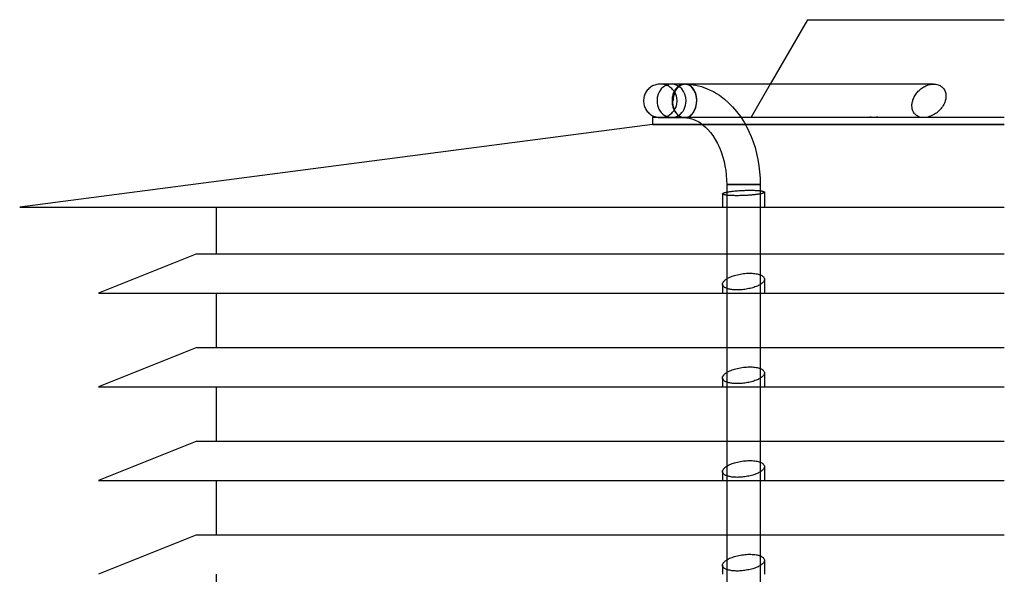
# Model space of a CAD drawing. Header units: millimetres. Extents: x -235 to 235, y -266 to 0.
# Tile 2 of 3: x -235 to 0, y -132 to 0. Entities that reach past the tile are written whole.
import ezdxf

# ---------------------------------------------------------------- set-up
doc = ezdxf.new("R2010")
doc.units = ezdxf.units.MM
doc.layers.add('HIDDEN', color=7, linetype='Continuous')
doc.layers.add('THICK', color=7, linetype='Continuous')

msp = doc.modelspace()

# ---------------------------------------------------------------- linework, layer by layer
at = {"layer": 'HIDDEN'}
for p, q in [((-81.93, -15.38), (-82.1, -15.38)), ((-81.83, -15.39), (-82.1, -15.38)), ((-81.56, -15.42), (-81.83, -15.39)), ((-81.29, -15.46), (-81.56, -15.42)), ((-81.02, -15.53), (-81.29, -15.46)), ((-80.76, -15.61), (-81.02, -15.53)), ((-80.51, -15.71), (-80.76, -15.61)), ((-80.26, -15.83), (-80.51, -15.71)), ((-80.02, -15.96), (-80.26, -15.83)), ((-79.79, -16.11), (-80.02, -15.96)), ((-79.58, -16.28), (-79.79, -16.11)), ((-79.37, -16.46), (-79.58, -16.28)), ((-77.69, -15.83), (-77.72, -15.85)), ((-77.67, -15.81), (-77.69, -15.83)), ((-77.65, -15.8), (-77.67, -15.81)), ((-77.62, -15.78), (-77.65, -15.8)), ((-77.6, -15.77), (-77.62, -15.78)), ((-77.57, -15.75), (-77.6, -15.77)), ((-77.47, -15.68), (-77.57, -15.75)), ((-77.36, -15.62), (-77.47, -15.68)), ((-77.24, -15.57), (-77.36, -15.62)), ((-77.12, -15.52), (-77.24, -15.57)), ((-77, -15.48), (-77.12, -15.52)), ((-76.88, -15.44), (-77, -15.48)), ((-76.75, -15.41), (-76.88, -15.44)), ((-76.63, -15.4), (-76.75, -15.41)), ((-76.51, -15.38), (-76.63, -15.4)), ((-76.39, -15.38), (-76.51, -15.38)), ((-76.39, -15.38), (-76.39, -15.38)), ((-76.39, -15.38), (-76.38, -15.38)), ((-76.38, -15.38), (-76.38, -15.38)), ((-76.38, -15.38), (-76.38, -15.38)), ((-76.38, -15.38), (-76.38, -15.38)), ((-76.38, -15.38), (-76.38, -15.38)), ((-76.28, -15.38), (-76.29, -15.38)), ((-76.27, -15.38), (-76.28, -15.38)), ((-76.28, -15.38), (-76.28, -15.38)), ((-76.26, -15.38), (-76.27, -15.38)), ((-76.25, -15.38), (-76.26, -15.38)), ((-76.26, -15.38), (-76.26, -15.38)), ((-76.25, -15.38), (-76.25, -15.38)), ((-76.25, -15.38), (-76.25, -15.38)), ((-76.25, -15.38), (-76.25, -15.38)), ((-76.25, -15.38), (-76.25, -15.38)), ((-76.25, -15.38), (-76.25, -15.38)), ((-76.25, -15.38), (-76.25, -15.38)), ((-76.25, -15.38), (-76.25, -15.38)), ((-76.25, -15.38), (-76.25, -15.38)), ((-76.25, -15.38), (-76.25, -15.38)), ((-76.25, -15.38), (-76.25, -15.38)), ((-76.1, -15.38), (-76.11, -15.38)), ((-76.08, -15.38), (-76.1, -15.38)), ((-76.09, -15.38), (-76.04, -15.39)), ((-76.06, -15.38), (-76.08, -15.38)), ((-76.04, -15.39), (-76.06, -15.38)), ((-76.02, -15.39), (-76.04, -15.39)), ((-76.01, -15.39), (-76.02, -15.39)), ((-75.88, -15.4), (-76.01, -15.39)), ((-75.75, -15.42), (-75.88, -15.4)), ((-75.62, -15.45), (-75.75, -15.42)), ((-75.49, -15.49), (-75.62, -15.45)), ((-75.36, -15.54), (-75.49, -15.49)), ((-75.24, -15.6), (-75.36, -15.54)), ((-75.11, -15.66), (-75.24, -15.6)), ((-75, -15.73), (-75.11, -15.66)), ((-74.89, -15.81), (-75, -15.73)), ((-74.78, -15.89), (-74.89, -15.81)), ((-74.67, -15.99), (-74.78, -15.89)), ((-74.56, -16.09), (-74.67, -15.99)), ((-74.46, -16.2), (-74.56, -16.09)), ((-74.35, -16.31), (-74.46, -16.2)), ((-74.26, -16.44), (-74.35, -16.31)), ((-74.16, -16.57), (-74.26, -16.44)), ((-55.88, -15.38), (-60.43, -23.25)), ((-19.93, -16.54), (-19.71, -16.37)), ((-19.71, -16.37), (-19.48, -16.21)), ((-19.48, -16.21), (-19.23, -16.06)), ((-19.23, -16.06), (-18.98, -15.92)), ((-18.98, -15.92), (-18.73, -15.8)), ((-18.73, -15.8), (-18.46, -15.69)), ((-18.46, -15.69), (-18.2, -15.6)), ((-18.2, -15.6), (-17.93, -15.52)), ((-17.93, -15.52), (-17.67, -15.46)), ((-17.67, -15.46), (-17.41, -15.42)), ((-17.41, -15.42), (-17.15, -15.39)), ((-17.15, -15.39), (-16.88, -15.38)), ((-79.18, -16.65), (-79.37, -16.46)), ((-79, -16.86), (-79.18, -16.65)), ((-78.83, -17.07), (-79, -16.86)), ((-78.68, -17.3), (-78.83, -17.07)), ((-78.55, -17.54), (-78.68, -17.3)), ((-78.43, -17.79), (-78.55, -17.54)), ((-78.33, -18.04), (-78.43, -17.79)), ((-78.25, -18.3), (-78.33, -18.04)), ((-78.18, -18.57), (-78.25, -18.3)), ((-78.14, -18.84), (-78.18, -18.57)), ((-74.08, -16.7), (-74.16, -16.57)), ((-73.99, -16.84), (-74.08, -16.7)), ((-73.92, -16.98), (-73.99, -16.84)), ((-73.85, -17.12), (-73.92, -16.98)), ((-73.78, -17.28), (-73.85, -17.12)), ((-73.72, -17.43), (-73.78, -17.28)), ((-73.66, -17.6), (-73.72, -17.43)), ((-73.61, -17.77), (-73.66, -17.6)), ((-73.56, -17.95), (-73.61, -17.77)), ((-73.52, -18.12), (-73.56, -17.95)), ((-73.49, -18.3), (-73.52, -18.12)), ((-73.46, -18.47), (-73.49, -18.3)), ((-73.44, -18.65), (-73.46, -18.47)), ((-73.42, -18.83), (-73.44, -18.65)), ((-21.7, -18.9), (-21.6, -18.66)), ((-21.6, -18.66), (-21.48, -18.42)), ((-21.48, -18.42), (-21.35, -18.18)), ((-21.35, -18.18), (-21.21, -17.95)), ((-21.21, -17.95), (-21.05, -17.72)), ((-21.05, -17.72), (-20.88, -17.5)), ((-20.88, -17.5), (-20.71, -17.29)), ((-20.71, -17.29), (-20.53, -17.09)), ((-20.53, -17.09), (-20.33, -16.9)), ((-20.33, -16.9), (-20.14, -16.72)), ((-20.14, -16.72), (-19.93, -16.54)), ((-78.55, -21.22), (-78.43, -20.97)), ((-78.43, -20.97), (-78.33, -20.72)), ((-78.33, -20.72), (-78.25, -20.46)), ((-78.25, -20.46), (-78.18, -20.19)), ((-78.18, -20.19), (-78.14, -19.92)), ((-78.11, -19.11), (-78.14, -18.84)), ((-78.14, -19.92), (-78.11, -19.65)), ((-78.1, -19.38), (-78.11, -19.11)), ((-78.11, -19.65), (-78.1, -19.38)), ((-73.74, -21.24), (-73.65, -20.95)), ((-73.65, -20.95), (-73.57, -20.66)), ((-73.57, -20.66), (-73.51, -20.35)), ((-73.51, -20.35), (-73.46, -20.02)), ((-73.46, -20.02), (-73.43, -19.69)), ((-73.43, -19.69), (-73.42, -19.38)), ((-73.41, -19.02), (-73.42, -18.83)), ((-73.42, -19.38), (-73.41, -19.2)), ((-73.41, -19.2), (-73.41, -19.02)), ((-22.05, -20.47), (-22.04, -20.25)), ((-22.05, -20.7), (-22.05, -20.47)), ((-22.03, -20.92), (-22.05, -20.7)), ((-22.04, -20.25), (-22.01, -20.03)), ((-22, -21.13), (-22.03, -20.92)), ((-22.01, -20.03), (-21.98, -19.81)), ((-21.96, -21.34), (-22, -21.13)), ((-21.98, -19.81), (-21.93, -19.6)), ((-21.93, -19.6), (-21.87, -19.38)), ((-21.87, -19.38), (-21.8, -19.14)), ((-21.8, -19.14), (-21.7, -18.9)), ((-83.1, -23.25), (-32.06, -23.25)), ((-82.1, -23.38), (-81.83, -23.37)), ((-81.83, -23.37), (-81.56, -23.34)), ((-81.56, -23.34), (-81.29, -23.3)), ((-81.29, -23.3), (-81.02, -23.23)), ((-81.02, -23.23), (-80.76, -23.15)), ((-80.76, -23.15), (-80.51, -23.05)), ((-80.51, -23.05), (-80.26, -22.93)), ((-80.26, -22.93), (-80.02, -22.8)), ((-80.02, -22.8), (-79.79, -22.65)), ((-79.79, -22.65), (-79.58, -22.48)), ((-79.58, -22.48), (-79.37, -22.3)), ((-79.37, -22.3), (-79.18, -22.11)), ((-79.18, -22.11), (-79, -21.9)), ((-79, -21.9), (-78.83, -21.69)), ((-78.83, -21.69), (-78.68, -21.46)), ((-78.68, -21.46), (-78.55, -21.22)), ((-77.72, -22.91), (-77.69, -22.93)), ((-77.69, -22.93), (-77.67, -22.95)), ((-77.67, -22.95), (-77.65, -22.96)), ((-77.65, -22.96), (-77.62, -22.98)), ((-77.62, -22.98), (-77.6, -22.99)), ((-77.6, -22.99), (-77.57, -23.01)), ((-77.57, -23.01), (-77.47, -23.08)), ((-77.47, -23.08), (-77.36, -23.14)), ((-77.36, -23.14), (-77.24, -23.19)), ((-77.24, -23.19), (-77.12, -23.24)), ((-77.12, -23.24), (-77, -23.28)), ((-77, -23.28), (-76.88, -23.32)), ((-76.88, -23.32), (-76.75, -23.35)), ((-76.75, -23.35), (-76.63, -23.36)), ((-76.63, -23.36), (-76.51, -23.38)), ((-76.51, -23.38), (-76.39, -23.38)), ((-76.39, -23.38), (-76.38, -23.38)), ((-76.39, -23.38), (-76.39, -23.38)), ((-76.38, -23.38), (-76.38, -23.38)), ((-76.38, -23.38), (-76.38, -23.38)), ((-76.38, -23.38), (-76.37, -23.38)), ((-76.37, -23.38), (-76.37, -23.38)), ((-76.37, -23.38), (-76.37, -23.38)), ((-76.37, -23.38), (-76.35, -23.38)), ((-62.82, -23.38), (-76.37, -23.38)), ((-76.35, -23.38), (-76.34, -23.38)), ((-76.34, -23.38), (-76.32, -23.38)), ((-76.32, -23.38), (-76.31, -23.38)), ((-76.31, -23.38), (-76.3, -23.38)), ((-76.3, -23.38), (-76.28, -23.38)), ((-76.28, -23.38), (-76.26, -23.38)), ((-76.26, -23.38), (-76.25, -23.38)), ((-76.25, -23.38), (-76.23, -23.38)), ((-76.23, -23.38), (-76.22, -23.38)), ((-76.22, -23.38), (-76.2, -23.38)), ((-76.2, -23.38), (-76.19, -23.38)), ((-76.19, -23.38), (-76.17, -23.38)), ((-76.17, -23.38), (-76.15, -23.38)), ((-76.15, -23.38), (-76.13, -23.37)), ((-76.13, -23.37), (-76.12, -23.37)), ((-76.12, -23.37), (-76.1, -23.37)), ((-76.1, -23.37), (-76.08, -23.37)), ((-76.08, -23.37), (-76.06, -23.37)), ((-76.06, -23.37), (-76.04, -23.37)), ((-76.04, -23.37), (-76.02, -23.37)), ((-76.02, -23.37), (-75.99, -23.36)), ((-75.99, -23.36), (-75.97, -23.36)), ((-75.97, -23.36), (-75.95, -23.36)), ((-75.95, -23.36), (-75.93, -23.36)), ((-75.93, -23.36), (-75.7, -23.3)), ((-75.7, -23.3), (-75.47, -23.23)), ((-75.47, -23.23), (-75.25, -23.12)), ((-75.25, -23.12), (-75.05, -23)), ((-75.05, -23), (-74.85, -22.86)), ((-74.85, -22.86), (-74.65, -22.68)), ((-74.65, -22.68), (-74.46, -22.48)), ((-74.46, -22.48), (-74.29, -22.27)), ((-74.29, -22.27), (-74.14, -22.05)), ((-74.14, -22.05), (-73.99, -21.8)), ((-73.99, -21.8), (-73.86, -21.52)), ((-73.86, -21.52), (-73.74, -21.24)), ((-31.9, -23.29), (-32.06, -23.25)), ((-32.06, -23.25), (-30.18, -23.25)), ((-31.74, -23.32), (-31.9, -23.29)), ((-31.59, -23.35), (-31.74, -23.32)), ((-31.43, -23.37), (-31.59, -23.35)), ((-31.27, -23.38), (-31.43, -23.37)), ((-31.12, -23.38), (-31.27, -23.38)), ((-21.9, -21.55), (-21.96, -21.34)), ((-21.83, -21.75), (-21.9, -21.55)), ((-21.75, -21.94), (-21.83, -21.75)), ((-21.65, -22.12), (-21.75, -21.94)), ((-21.54, -22.29), (-21.65, -22.12)), ((-21.42, -22.45), (-21.54, -22.29)), ((-21.28, -22.6), (-21.42, -22.45)), ((-21.13, -22.74), (-21.28, -22.6)), ((-20.96, -22.87), (-21.13, -22.74)), ((-20.78, -22.99), (-20.96, -22.87)), ((-20.58, -23.09), (-20.78, -22.99)), ((-20.38, -23.18), (-20.58, -23.09)), ((-20.16, -23.25), (-20.38, -23.18)), ((0, -25.04), (-83.93, -25.04)), ((-72, -25.04), (-61.8, -25.04)), ((-65.08, -39.38), (-66.25, -39.38)), ((-62.25, -39.38), (-65.08, -39.38)), ((-59.42, -39.38), (-62.25, -39.38)), ((-58.25, -39.38), (-59.42, -39.38)), ((-67.25, -41.59), (-67.25, -44.75)), ((-66.25, -41.18), (-66.02, -41.13)), ((-66.25, -41.92), (-66.25, -44.75)), ((-66.02, -41.13), (-65.78, -41.09)), ((-65.78, -41.09), (-65.51, -41.05)), ((-65.51, -41.05), (-65.23, -41.01)), ((-65.23, -41.01), (-64.94, -40.97)), ((-64.94, -40.97), (-64.64, -40.94)), ((-64.64, -40.94), (-64.34, -40.91)), ((-64.34, -40.91), (-64.01, -40.88)), ((-64.01, -40.88), (-63.68, -40.85)), ((-63.68, -40.85), (-63.33, -40.82)), ((-63.33, -40.82), (-62.97, -40.8)), ((-62.97, -40.8), (-62.61, -40.78)), ((-62.61, -40.78), (-62.25, -40.77)), ((-62.25, -40.77), (-62, -40.76)), ((-62, -40.76), (-61.75, -40.75)), ((-61.75, -40.75), (-61.51, -40.74)), ((-61.51, -40.74), (-61.27, -40.74)), ((-61.27, -40.74), (-61.03, -40.74)), ((-61.03, -40.74), (-60.8, -40.74)), ((-60.8, -40.74), (-60.58, -40.74)), ((-60.58, -40.74), (-60.35, -40.74)), ((-60.35, -40.74), (-60.13, -40.74)), ((-60.13, -40.74), (-59.91, -40.75)), ((-59.91, -40.75), (-59.69, -40.75)), ((-59.69, -40.75), (-59.48, -40.76)), ((-59.48, -40.76), (-59.28, -40.77)), ((-59.28, -40.77), (-59.08, -40.78)), ((-59.08, -40.78), (-58.89, -40.8)), ((-58.89, -40.8), (-58.71, -40.81)), ((-58.71, -40.81), (-58.54, -40.83)), ((-58.54, -40.83), (-58.38, -40.85)), ((-58.38, -40.85), (-58.22, -40.86)), ((-58.25, -41.61), (-58.25, -44.75)), ((-58.22, -40.86), (-58.09, -40.88)), ((-58.09, -40.88), (-57.96, -40.91)), ((-57.96, -40.91), (-57.84, -40.93)), ((-57.84, -40.93), (-57.73, -40.95)), ((-57.73, -40.95), (-57.64, -40.97)), ((-57.64, -40.97), (-57.55, -41)), ((-57.55, -41), (-57.47, -41.02)), ((-57.47, -41.02), (-57.4, -41.05)), ((-57.4, -41.05), (-57.35, -41.08)), ((-57.35, -41.08), (-57.31, -41.11)), ((-57.31, -41.11), (-57.27, -41.14)), ((-57.27, -41.14), (-57.26, -41.17)), ((-57.26, -41.17), (-57.25, -41.2)), ((-57.25, -41.2), (-57.25, -44.75)), ((-66.25, -55.94), (-58.25, -55.94)), ((-64.67, -61.18), (-64.36, -61.08)), ((-64.36, -61.08), (-64.04, -60.99)), ((-64.04, -60.99), (-63.7, -60.9)), ((-63.7, -60.9), (-63.35, -60.82)), ((-63.35, -60.82), (-62.99, -60.75)), ((-62.99, -60.75), (-62.62, -60.69)), ((-62.62, -60.69), (-62.25, -60.64)), ((-62.25, -60.64), (-61.89, -60.6)), ((-61.89, -60.6), (-61.53, -60.57)), ((-61.53, -60.57), (-61.18, -60.56)), ((-61.18, -60.56), (-60.84, -60.55)), ((-60.84, -60.55), (-60.51, -60.55)), ((-60.51, -60.55), (-60.19, -60.56)), ((-60.19, -60.56), (-59.87, -60.59)), ((-59.87, -60.59), (-59.56, -60.62)), ((-59.56, -60.62), (-59.26, -60.66)), ((-59.26, -60.66), (-58.98, -60.72)), ((-58.98, -60.72), (-58.71, -60.78)), ((-58.71, -60.78), (-58.47, -60.85)), ((-58.47, -60.85), (-58.25, -60.93)), ((-67.25, -63.16), (-67.25, -65.34)), ((-66.25, -61.9), (-66.03, -61.77)), ((-66.03, -61.77), (-65.79, -61.64)), ((-65.79, -61.64), (-65.53, -61.51)), ((-65.53, -61.51), (-65.25, -61.39)), ((-65.25, -61.39), (-64.97, -61.28)), ((-64.97, -61.28), (-64.67, -61.18)), ((-58.25, -63.24), (-58.25, -65.34)), ((-57.25, -61.97), (-57.25, -65.34)), ((-66.25, -64.18), (-66.25, -65.34)), ((-66.25, -78.31), (-58.25, -78.31)), ((-66.25, -84.27), (-66.03, -84.14)), ((-66.03, -84.14), (-65.79, -84.01)), ((-65.79, -84.01), (-65.53, -83.89)), ((-65.53, -83.89), (-65.25, -83.77)), ((-65.25, -83.77), (-64.97, -83.66)), ((-64.97, -83.66), (-64.67, -83.55)), ((-64.67, -83.55), (-64.36, -83.45)), ((-64.36, -83.45), (-64.04, -83.36)), ((-64.04, -83.36), (-63.7, -83.28)), ((-63.7, -83.28), (-63.35, -83.2)), ((-63.35, -83.2), (-62.99, -83.13)), ((-62.99, -83.13), (-62.62, -83.07)), ((-62.62, -83.07), (-62.25, -83.02)), ((-62.25, -83.02), (-61.89, -82.98)), ((-61.89, -82.98), (-61.53, -82.95)), ((-61.53, -82.95), (-61.18, -82.93)), ((-61.18, -82.93), (-60.84, -82.92)), ((-60.84, -82.92), (-60.51, -82.93)), ((-60.51, -82.93), (-60.19, -82.94)), ((-60.19, -82.94), (-59.87, -82.96)), ((-59.87, -82.96), (-59.56, -83)), ((-59.56, -83), (-59.26, -83.04)), ((-59.26, -83.04), (-58.98, -83.09)), ((-58.98, -83.09), (-58.71, -83.16)), ((-58.71, -83.16), (-58.47, -83.23)), ((-58.47, -83.23), (-58.25, -83.31)), ((-57.25, -84.35), (-57.25, -87.71)), ((-67.25, -85.54), (-67.25, -87.71)), ((-66.25, -86.55), (-66.25, -87.71)), ((-58.25, -85.61), (-58.25, -87.71)), ((-66.25, -100.69), (-58.25, -100.69)), ((-64.36, -105.83), (-64.04, -105.74)), ((-64.04, -105.74), (-63.7, -105.65)), ((-63.7, -105.65), (-63.35, -105.57)), ((-63.35, -105.57), (-62.99, -105.5)), ((-62.99, -105.5), (-62.62, -105.44)), ((-62.62, -105.44), (-62.25, -105.39)), ((-62.25, -105.39), (-61.89, -105.35)), ((-61.89, -105.35), (-61.53, -105.32)), ((-61.53, -105.32), (-61.18, -105.31)), ((-61.18, -105.31), (-60.84, -105.3)), ((-60.84, -105.3), (-60.51, -105.3)), ((-60.51, -105.3), (-60.19, -105.31)), ((-60.19, -105.31), (-59.87, -105.34)), ((-59.87, -105.34), (-59.56, -105.37)), ((-59.56, -105.37), (-59.26, -105.41)), ((-59.26, -105.41), (-58.98, -105.47)), ((-58.98, -105.47), (-58.71, -105.53)), ((-58.71, -105.53), (-58.47, -105.6)), ((-58.47, -105.6), (-58.25, -105.68)), ((-67.25, -107.91), (-67.25, -110.09)), ((-66.25, -106.65), (-66.03, -106.52)), ((-66.03, -106.52), (-65.79, -106.39)), ((-65.79, -106.39), (-65.53, -106.26)), ((-65.53, -106.26), (-65.25, -106.14)), ((-65.25, -106.14), (-64.97, -106.03)), ((-64.97, -106.03), (-64.67, -105.93)), ((-64.67, -105.93), (-64.36, -105.83)), ((-58.25, -107.99), (-58.25, -110.09)), ((-57.25, -106.72), (-57.25, -110.09)), ((-66.25, -108.93), (-66.25, -110.09)), ((-66.25, -123.06), (-58.25, -123.06)), ((-66.25, -129.02), (-66.03, -128.89)), ((-66.03, -128.89), (-65.79, -128.76)), ((-65.79, -128.76), (-65.53, -128.64)), ((-65.53, -128.64), (-65.25, -128.52)), ((-65.25, -128.52), (-64.97, -128.41)), ((-64.97, -128.41), (-64.67, -128.3)), ((-64.67, -128.3), (-64.36, -128.2)), ((-64.36, -128.2), (-64.04, -128.11)), ((-64.04, -128.11), (-63.7, -128.03)), ((-63.7, -128.03), (-63.35, -127.95)), ((-63.35, -127.95), (-62.99, -127.88)), ((-62.99, -127.88), (-62.62, -127.82)), ((-62.62, -127.82), (-62.25, -127.77)), ((-62.25, -127.77), (-61.89, -127.73)), ((-61.89, -127.73), (-61.53, -127.7)), ((-61.53, -127.7), (-61.18, -127.68)), ((-61.18, -127.68), (-60.84, -127.67)), ((-60.84, -127.67), (-60.51, -127.68)), ((-60.51, -127.68), (-60.19, -127.69)), ((-60.19, -127.69), (-59.87, -127.71)), ((-59.87, -127.71), (-59.56, -127.75)), ((-59.56, -127.75), (-59.26, -127.79)), ((-59.26, -127.79), (-58.98, -127.84)), ((-58.98, -127.84), (-58.71, -127.91)), ((-58.71, -127.91), (-58.47, -127.98)), ((-58.47, -127.98), (-58.25, -128.06)), ((-57.25, -129.1), (-57.25, -132.46)), ((-67.25, -130.29), (-67.25, -132.46)), ((-66.25, -131.3), (-66.25, -132.46)), ((-58.25, -130.36), (-58.25, -132.46))]:
    msp.add_line(p, q, dxfattribs=at)
for centre, major_axis, ratio, start_param, end_param in [((-79.42, -19.38), (0, 4), 0.866025, -1.570796, 1.570796), ((-76.39, -19.38), (0, -3.99), 0.707107, -2.710314, -0.431279), ((-76.39, -19.38), (0, -4), 0.707107, 3.140076, 3.141593), ((-76.24, -19.38), (0, 4), 0.707107, 0.001062, 0.00139), ((-76.25, -19.38), (0, -4), 0.707107, 1.57067, 3.140202), ((-76.24, -19.38), (0, 4), 0.707107, -1.570796, -0.004628), ((-79.42, -19.38), (0, 4), 0.866025, 1.570796, 4.712389), ((-76.24, -19.38), (0, 4), 0.707107, -3.030125, -1.570796), ((-76.39, -19.38), (0, -4), 0.707107, 0, 0.001516)]:
    msp.add_ellipse(centre, major_axis=major_axis, ratio=ratio, start_param=start_param, end_param=end_param, dxfattribs=at)
at = {"layer": 'THICK'}
for p, q in [((-47, 0), (0, 0)), ((-47, 0), (-55.88, -15.38)), ((-84.62, -16.28), (-84.83, -16.46)), ((-84.41, -16.11), (-84.62, -16.28)), ((-84.18, -15.96), (-84.41, -16.11)), ((-83.94, -15.83), (-84.18, -15.96)), ((-83.69, -15.71), (-83.94, -15.83)), ((-83.44, -15.61), (-83.69, -15.71)), ((-83.18, -15.53), (-83.44, -15.61)), ((-82.91, -15.46), (-83.18, -15.53)), ((-82.64, -15.42), (-82.91, -15.46)), ((-82.37, -15.39), (-82.64, -15.42)), ((-82.1, -15.38), (-82.37, -15.39)), ((-76.39, -15.38), (-82.1, -15.38)), ((-78.33, -16.42), (-78.47, -16.6)), ((-78.19, -16.26), (-78.33, -16.42)), ((-78.3, -16.58), (-78.2, -16.43)), ((-78.2, -16.43), (-78.09, -16.3)), ((-78.04, -16.11), (-78.19, -16.26)), ((-78.08, -16.43), (-78.19, -16.57)), ((-78.09, -16.3), (-77.98, -16.17)), ((-77.97, -16.29), (-78.08, -16.43)), ((-77.89, -15.98), (-78.04, -16.11)), ((-77.98, -16.17), (-77.86, -16.05)), ((-77.85, -16.17), (-77.97, -16.29)), ((-77.72, -15.85), (-77.89, -15.98)), ((-77.86, -16.05), (-77.74, -15.95)), ((-77.73, -16.05), (-77.85, -16.17)), ((-77.74, -15.95), (-77.62, -15.85)), ((-77.61, -15.94), (-77.73, -16.05)), ((-77.62, -15.85), (-77.5, -15.76)), ((-77.48, -15.85), (-77.61, -15.94)), ((-77.5, -15.76), (-77.37, -15.68)), ((-77.36, -15.76), (-77.48, -15.85)), ((-77.37, -15.68), (-77.24, -15.61)), ((-77.23, -15.68), (-77.36, -15.76)), ((-77.24, -15.61), (-77.1, -15.55)), ((-77.1, -15.61), (-77.23, -15.68)), ((-77.1, -15.55), (-76.96, -15.49)), ((-76.96, -15.55), (-77.1, -15.61)), ((-76.96, -15.49), (-76.82, -15.45)), ((-76.82, -15.49), (-76.96, -15.55)), ((-76.82, -15.45), (-76.68, -15.42)), ((-76.68, -15.45), (-76.82, -15.49)), ((-76.68, -15.42), (-76.53, -15.4)), ((-76.53, -15.42), (-76.68, -15.45)), ((-76.53, -15.4), (-76.39, -15.38)), ((-76.39, -15.4), (-76.53, -15.42)), ((-76.38, -15.38), (-76.39, -15.38)), ((-76.39, -15.38), (-76.39, -15.38)), ((-76.25, -15.38), (-76.39, -15.4)), ((-76.37, -15.38), (-76.39, -15.38)), ((-76.39, -15.38), (-76.39, -15.38)), ((-76.39, -15.38), (-76.38, -15.38)), ((-76.37, -15.38), (-76.38, -15.38)), ((-76.38, -15.38), (-76.38, -15.38)), ((-76.37, -15.38), (-76.38, -15.38)), ((-76.38, -15.38), (-76.38, -15.38)), ((-76.38, -15.38), (-76.38, -15.38)), ((-76.38, -15.38), (-76.38, -15.38)), ((-76.38, -15.38), (-76.37, -15.38)), ((-76.36, -15.38), (-76.37, -15.38)), ((-76.37, -15.38), (-76.37, -15.38)), ((-76.37, -15.38), (-76.37, -15.38)), ((-76.37, -15.38), (-76.37, -15.38)), ((-76.37, -15.38), (-76.37, -15.38)), ((-76.37, -15.38), (-76.37, -15.38)), ((-76.37, -15.38), (-76.37, -15.38)), ((-76.37, -15.38), (-76.37, -15.38)), ((-76.37, -15.38), (-76.37, -15.38)), ((-76.37, -15.38), (-76.36, -15.38)), ((-76.36, -15.38), (-76.37, -15.38)), ((-76.37, -15.38), (-76.37, -15.38)), ((-76.37, -15.38), (-76.37, -15.38)), ((-76.27, -15.38), (-76.37, -15.38)), ((-76.35, -15.38), (-76.36, -15.38)), ((-76.36, -15.38), (-76.36, -15.38)), ((-76.36, -15.38), (-76.36, -15.38)), ((-76.36, -15.38), (-76.36, -15.38)), ((-76.34, -15.38), (-76.35, -15.38)), ((-76.35, -15.38), (-76.35, -15.38)), ((-76.33, -15.38), (-76.34, -15.38)), ((-76.34, -15.38), (-76.34, -15.38)), ((-76.32, -15.38), (-76.33, -15.38)), ((-76.33, -15.38), (-76.33, -15.38)), ((-76.31, -15.38), (-76.32, -15.38)), ((-76.32, -15.38), (-76.32, -15.38)), ((-76.3, -15.38), (-76.31, -15.38)), ((-76.31, -15.38), (-76.31, -15.38)), ((-76.29, -15.38), (-76.3, -15.38)), ((-76.29, -15.38), (-76.29, -15.38)), ((-76.23, -15.38), (-76.25, -15.38)), ((-76.24, -15.38), (-76.25, -15.38)), ((-16.88, -15.38), (-76.24, -15.38)), ((-76.22, -15.38), (-76.23, -15.38)), ((-76.2, -15.38), (-76.22, -15.38)), ((-76.18, -15.38), (-76.2, -15.38)), ((-76.17, -15.38), (-76.18, -15.38)), ((-76.15, -15.38), (-76.17, -15.38)), ((-76.14, -15.38), (-76.15, -15.38)), ((-76.15, -15.38), (-76.15, -15.38)), ((-76.13, -15.38), (-76.14, -15.38)), ((-76.12, -15.38), (-76.13, -15.38)), ((-76.13, -15.38), (-76.13, -15.38)), ((-76.11, -15.38), (-76.12, -15.38)), ((-76.11, -15.38), (-74.89, -15.46)), ((-74.89, -15.46), (-73.68, -15.64)), ((-73.68, -15.64), (-72.29, -15.99)), ((-72.29, -15.99), (-70.9, -16.48)), ((-16.88, -15.38), (-16.61, -15.39)), ((-16.61, -15.39), (-16.34, -15.42)), ((-16.34, -15.42), (-16.07, -15.47)), ((-16.07, -15.47), (-15.82, -15.54)), ((-15.82, -15.54), (-15.57, -15.63)), ((-15.57, -15.63), (-15.34, -15.75)), ((-15.34, -15.75), (-15.12, -15.88)), ((-15.12, -15.88), (-14.93, -16.02)), ((-14.93, -16.02), (-14.75, -16.18)), ((-14.75, -16.18), (-14.58, -16.35)), ((-14.58, -16.35), (-14.44, -16.54)), ((-86.02, -18.57), (-86.06, -18.84)), ((-85.95, -18.3), (-86.02, -18.57)), ((-85.87, -18.04), (-85.95, -18.3)), ((-85.77, -17.79), (-85.87, -18.04)), ((-85.65, -17.54), (-85.77, -17.79)), ((-85.52, -17.3), (-85.65, -17.54)), ((-85.37, -17.07), (-85.52, -17.3)), ((-85.2, -16.86), (-85.37, -17.07)), ((-85.02, -16.65), (-85.2, -16.86)), ((-84.83, -16.46), (-85.02, -16.65)), ((-79.25, -18.62), (-79.28, -18.88)), ((-79.2, -18.37), (-79.25, -18.62)), ((-79.15, -18.12), (-79.2, -18.37)), ((-79.08, -17.88), (-79.15, -18.12)), ((-79.01, -17.65), (-79.08, -17.88)), ((-79.08, -18.88), (-79.06, -18.68)), ((-79.06, -18.68), (-79.03, -18.49)), ((-79.03, -18.49), (-79, -18.3)), ((-79, -18.67), (-79.03, -18.88)), ((-78.92, -17.43), (-79.01, -17.65)), ((-79, -18.3), (-78.96, -18.11)), ((-78.97, -18.48), (-79, -18.67)), ((-78.93, -18.29), (-78.97, -18.48)), ((-78.96, -18.11), (-78.91, -17.91)), ((-78.88, -18.1), (-78.93, -18.29)), ((-78.83, -17.22), (-78.92, -17.43)), ((-78.91, -17.91), (-78.85, -17.72)), ((-78.83, -17.91), (-78.88, -18.1)), ((-78.85, -17.72), (-78.79, -17.54)), ((-78.72, -17), (-78.83, -17.22)), ((-78.77, -17.72), (-78.83, -17.91)), ((-78.79, -17.54), (-78.72, -17.36)), ((-78.7, -17.53), (-78.77, -17.72)), ((-78.6, -16.8), (-78.72, -17)), ((-78.72, -17.36), (-78.65, -17.19)), ((-78.63, -17.35), (-78.7, -17.53)), ((-78.65, -17.19), (-78.57, -17.03)), ((-78.55, -17.18), (-78.63, -17.35)), ((-78.47, -16.6), (-78.6, -16.8)), ((-78.57, -17.03), (-78.49, -16.88)), ((-78.47, -17.02), (-78.55, -17.18)), ((-78.49, -16.88), (-78.4, -16.72)), ((-78.38, -16.87), (-78.47, -17.02)), ((-78.4, -16.72), (-78.3, -16.58)), ((-78.29, -16.72), (-78.38, -16.87)), ((-78.19, -16.57), (-78.29, -16.72)), ((-70.9, -16.48), (-70.17, -16.81)), ((-70.17, -16.81), (-69.44, -17.18)), ((-69.44, -17.18), (-68.71, -17.6)), ((-68.71, -17.6), (-68, -18.06)), ((-68, -18.06), (-66.79, -18.96)), ((-14.44, -16.54), (-14.3, -16.74)), ((-14.3, -16.74), (-14.19, -16.96)), ((-14.19, -16.96), (-14.1, -17.19)), ((-14.1, -17.19), (-14.03, -17.42)), ((-14.03, -17.42), (-13.97, -17.66)), ((-13.94, -18.65), (-13.98, -18.89)), ((-13.97, -17.66), (-13.94, -17.91)), ((-13.94, -17.91), (-13.92, -18.16)), ((-13.93, -18.4), (-13.94, -18.65)), ((-13.92, -18.16), (-13.93, -18.4)), ((-86.09, -19.11), (-86.1, -19.38)), ((-86.1, -19.38), (-86.09, -19.65)), ((-86.06, -18.84), (-86.09, -19.11)), ((-86.09, -19.65), (-86.06, -19.92)), ((-86.06, -19.92), (-86.02, -20.19)), ((-86.02, -20.19), (-85.95, -20.46)), ((-85.95, -20.46), (-85.87, -20.72)), ((-85.87, -20.72), (-85.77, -20.97)), ((-85.77, -20.97), (-85.65, -21.22)), ((-79.29, -19.13), (-79.3, -19.38)), ((-79.3, -19.38), (-79.29, -19.63)), ((-79.28, -18.88), (-79.29, -19.13)), ((-79.29, -19.63), (-79.28, -19.88)), ((-79.28, -19.88), (-79.25, -20.14)), ((-79.25, -20.14), (-79.2, -20.39)), ((-79.2, -20.39), (-79.15, -20.64)), ((-79.15, -20.64), (-79.08, -20.88)), ((-79.09, -19.09), (-79.08, -18.88)), ((-79.09, -19.29), (-79.09, -19.09)), ((-79.07, -19.28), (-79.09, -19.29)), ((-79.08, -20.88), (-79.01, -21.11)), ((-79.05, -19.08), (-79.07, -19.28)), ((-79.03, -18.88), (-79.05, -19.08)), ((-79.01, -21.11), (-78.92, -21.33)), ((-66.79, -18.96), (-65.81, -19.83)), ((-65.81, -19.83), (-64.85, -20.79)), ((-64.85, -20.79), (-63.88, -21.92)), ((-14.97, -21.06), (-15.18, -21.32)), ((-14.78, -20.8), (-14.97, -21.06)), ((-14.61, -20.53), (-14.78, -20.8)), ((-14.45, -20.24), (-14.61, -20.53)), ((-14.31, -19.96), (-14.45, -20.24)), ((-14.19, -19.67), (-14.31, -19.96)), ((-14.1, -19.38), (-14.19, -19.67)), ((-14.03, -19.13), (-14.1, -19.38)), ((-13.98, -18.89), (-14.03, -19.13)), ((-85.65, -21.22), (-85.52, -21.46)), ((-85.52, -21.46), (-85.37, -21.69)), ((-85.37, -21.69), (-85.2, -21.9)), ((-85.2, -21.9), (-85.02, -22.11)), ((-85.02, -22.11), (-84.83, -22.3)), ((-84.83, -22.3), (-84.62, -22.48)), ((-84.62, -22.48), (-84.41, -22.65)), ((-84.41, -22.65), (-84.18, -22.8)), ((-84.18, -22.8), (-83.94, -22.93)), ((-83.94, -22.93), (-83.69, -23.05)), ((-83.93, -23.25), (-83.93, -25.04)), ((-83.93, -23.25), (-83.1, -23.25)), ((-83.69, -23.05), (-83.44, -23.15)), ((-83.44, -23.15), (-83.18, -23.23)), ((-83.18, -23.23), (-82.91, -23.3)), ((-82.91, -23.3), (-82.64, -23.34)), ((-82.64, -23.34), (-82.37, -23.37)), ((-82.37, -23.37), (-82.1, -23.38)), ((-82.1, -23.38), (-81.93, -23.38)), ((-82.1, -23.38), (-76.39, -23.38)), ((-78.92, -21.33), (-78.83, -21.54)), ((-78.83, -21.54), (-78.72, -21.76)), ((-78.72, -21.76), (-78.6, -21.96)), ((-78.6, -21.96), (-78.47, -22.16)), ((-78.47, -22.16), (-78.33, -22.34)), ((-78.33, -22.34), (-78.19, -22.5)), ((-78.19, -22.5), (-78.04, -22.65)), ((-78.04, -22.65), (-77.89, -22.78)), ((-77.89, -22.78), (-77.72, -22.91)), ((-76.39, -23.38), (-75.81, -23.41)), ((-76.37, -23.38), (-76.37, -23.38)), ((-75.81, -23.41), (-75.22, -23.5)), ((-75.22, -23.5), (-74.6, -23.65)), ((-63.88, -21.92), (-62.96, -23.16)), ((-62.96, -23.16), (-62.11, -24.51)), ((-31.12, -23.38), (-62.82, -23.38)), ((-30.97, -23.38), (-31.12, -23.38)), ((-30.81, -23.37), (-30.97, -23.38)), ((-30.65, -23.35), (-30.81, -23.37)), ((-30.49, -23.32), (-30.65, -23.35)), ((-30.34, -23.29), (-30.49, -23.32)), ((-30.18, -23.25), (-30.34, -23.29)), ((-30.18, -23.25), (0, -23.25)), ((-17.91, -23.16), (-18.23, -23.25)), ((-17.59, -23.05), (-17.91, -23.16)), ((-17.28, -22.92), (-17.59, -23.05)), ((-16.97, -22.76), (-17.28, -22.92)), ((-16.67, -22.59), (-16.97, -22.76)), ((-16.39, -22.41), (-16.67, -22.59)), ((-16.11, -22.21), (-16.39, -22.41)), ((-15.86, -22), (-16.11, -22.21)), ((-15.62, -21.78), (-15.86, -22)), ((-15.4, -21.56), (-15.62, -21.78)), ((-15.18, -21.32), (-15.4, -21.56)), ((-83.93, -25.04), (-235, -44.75)), ((-83.93, -25.04), (-72, -25.04)), ((-74.6, -23.65), (-73.96, -23.88)), ((-73.96, -23.88), (-73.6, -24.04)), ((-73.6, -24.04), (-73.24, -24.22)), ((-73.24, -24.22), (-72.88, -24.43)), ((-72.88, -24.43), (-72.5, -24.67)), ((-72.5, -24.67), (-71.85, -25.16)), ((-71.85, -25.16), (-71.29, -25.65)), ((-71.29, -25.65), (-70.73, -26.22)), ((-62.11, -24.51), (-61.31, -25.95)), ((-61.8, -25.04), (0, -25.04)), ((-70.73, -26.22), (-70.14, -26.91)), ((-70.14, -26.91), (-69.55, -27.7)), ((-69.55, -27.7), (-68.99, -28.58)), ((-61.31, -25.95), (-60.86, -26.89)), ((-60.86, -26.89), (-60.44, -27.87)), ((-60.44, -27.87), (-59.94, -29.19)), ((-68.99, -28.58), (-68.46, -29.56)), ((-68.46, -29.56), (-68.14, -30.21)), ((-68.14, -30.21), (-67.85, -30.89)), ((-59.94, -29.19), (-59.5, -30.55)), ((-67.85, -30.89), (-67.49, -31.83)), ((-67.49, -31.83), (-67.18, -32.82)), ((-67.18, -32.82), (-66.9, -33.84)), ((-59.5, -30.55), (-59.12, -31.96)), ((-59.12, -31.96), (-58.81, -33.4)), ((-66.9, -33.84), (-66.67, -34.91)), ((-66.67, -34.91), (-66.49, -36)), ((-58.81, -33.4), (-58.57, -34.87)), ((-58.57, -34.87), (-58.39, -36.36)), ((-66.49, -36), (-66.36, -37.11)), ((-66.36, -37.11), (-66.28, -38.24)), ((-58.39, -36.36), (-58.29, -37.87)), ((-66.28, -38.24), (-66.25, -39.38)), ((-66.25, -39.38), (-62.25, -39.38)), ((-66.25, -39.38), (-66.25, -41.92)), ((-62.25, -39.38), (-59.42, -39.38)), ((-59.42, -39.38), (-58.25, -39.38)), ((-58.29, -37.87), (-58.25, -39.38)), ((-58.25, -39.38), (-58.25, -41.61)), ((-67.25, -41.59), (-67.24, -41.55)), ((-67.24, -41.62), (-67.25, -41.59)), ((-67.24, -41.55), (-67.22, -41.52)), ((-67.22, -41.66), (-67.24, -41.62)), ((-67.22, -41.52), (-67.18, -41.48)), ((-67.17, -41.69), (-67.22, -41.66)), ((-67.18, -41.48), (-67.13, -41.45)), ((-67.11, -41.73), (-67.17, -41.69)), ((-67.13, -41.45), (-67.06, -41.41)), ((-67.04, -41.76), (-67.11, -41.73)), ((-67.06, -41.41), (-66.99, -41.38)), ((-66.94, -41.79), (-67.04, -41.76)), ((-66.99, -41.38), (-66.9, -41.35)), ((-66.84, -41.82), (-66.94, -41.79)), ((-66.9, -41.35), (-66.8, -41.31)), ((-66.72, -41.84), (-66.84, -41.82)), ((-66.8, -41.31), (-66.68, -41.28)), ((-66.59, -41.87), (-66.72, -41.84)), ((-66.68, -41.28), (-66.55, -41.24)), ((-66.44, -41.89), (-66.59, -41.87)), ((-66.55, -41.24), (-66.41, -41.21)), ((-66.27, -41.92), (-66.44, -41.89)), ((-66.41, -41.21), (-66.25, -41.18)), ((-66.09, -41.94), (-66.27, -41.92)), ((-65.9, -41.96), (-66.09, -41.94)), ((-65.69, -41.97), (-65.9, -41.96)), ((-65.46, -41.99), (-65.69, -41.97)), ((-65.23, -42), (-65.46, -41.99)), ((-64.99, -42.02), (-65.23, -42)), ((-64.74, -42.02), (-64.99, -42.02)), ((-64.48, -42.03), (-64.74, -42.02)), ((-64.22, -42.04), (-64.48, -42.03)), ((-63.95, -42.04), (-64.22, -42.04)), ((-63.68, -42.04), (-63.95, -42.04)), ((-63.41, -42.04), (-63.68, -42.04)), ((-63.13, -42.03), (-63.41, -42.04)), ((-62.84, -42.03), (-63.13, -42.03)), ((-62.55, -42.02), (-62.84, -42.03)), ((-62.25, -42.01), (-62.55, -42.02)), ((-62.01, -42), (-62.25, -42.01)), ((-61.76, -41.99), (-62.01, -42)), ((-61.52, -41.98), (-61.76, -41.99)), ((-61.28, -41.96), (-61.52, -41.98)), ((-61.05, -41.95), (-61.28, -41.96)), ((-60.82, -41.93), (-61.05, -41.95)), ((-60.59, -41.91), (-60.82, -41.93)), ((-60.37, -41.89), (-60.59, -41.91)), ((-60.15, -41.87), (-60.37, -41.89)), ((-59.94, -41.85), (-60.15, -41.87)), ((-59.74, -41.83), (-59.94, -41.85)), ((-59.54, -41.81), (-59.74, -41.83)), ((-59.35, -41.79), (-59.54, -41.81)), ((-59.16, -41.76), (-59.35, -41.79)), ((-58.97, -41.74), (-59.16, -41.76)), ((-58.8, -41.71), (-58.97, -41.74)), ((-58.63, -41.68), (-58.8, -41.71)), ((-58.46, -41.65), (-58.63, -41.68)), ((-58.31, -41.62), (-58.46, -41.65)), ((-58.17, -41.6), (-58.31, -41.62)), ((-58.03, -41.57), (-58.17, -41.6)), ((-57.91, -41.54), (-58.03, -41.57)), ((-57.79, -41.5), (-57.91, -41.54)), ((-57.69, -41.47), (-57.79, -41.5)), ((-57.6, -41.44), (-57.69, -41.47)), ((-57.52, -41.41), (-57.6, -41.44)), ((-57.45, -41.38), (-57.52, -41.41)), ((-57.39, -41.35), (-57.45, -41.38)), ((-57.34, -41.32), (-57.39, -41.35)), ((-57.3, -41.29), (-57.34, -41.32)), ((-57.27, -41.26), (-57.3, -41.29)), ((-57.26, -41.23), (-57.27, -41.26)), ((-57.25, -41.2), (-57.26, -41.23)), ((-235, -44.75), (0, -44.75)), ((-188, -55.94), (-188, -44.75)), ((-66.25, -44.75), (-66.25, -64.18)), ((-58.25, -44.75), (-58.25, -63.24)), ((-192.7, -55.94), (-216.2, -65.34)), ((-192.7, -55.94), (-66.25, -55.94)), ((-58.25, -55.94), (0, -55.94)), ((-58.25, -60.93), (-58.04, -61.02)), ((-58.04, -61.02), (-57.86, -61.12)), ((-67.25, -63.16), (-67.24, -63.05)), ((-67.24, -63.27), (-67.25, -63.16)), ((-67.24, -63.05), (-67.22, -62.95)), ((-67.22, -63.37), (-67.24, -63.27)), ((-67.22, -62.95), (-67.18, -62.84)), ((-67.18, -63.48), (-67.22, -63.37)), ((-67.18, -62.84), (-67.13, -62.73)), ((-67.13, -62.73), (-67.06, -62.63)), ((-67.06, -62.63), (-66.99, -62.52)), ((-66.99, -62.52), (-66.9, -62.42)), ((-66.9, -62.42), (-66.8, -62.32)), ((-66.8, -62.32), (-66.68, -62.21)), ((-66.68, -62.21), (-66.55, -62.11)), ((-66.55, -62.11), (-66.41, -62)), ((-66.41, -62), (-66.25, -61.9)), ((-58.56, -63.42), (-58.78, -63.53)), ((-58.35, -63.3), (-58.56, -63.42)), ((-58.16, -63.18), (-58.35, -63.3)), ((-57.99, -63.06), (-58.16, -63.18)), ((-57.84, -62.94), (-57.99, -63.06)), ((-57.86, -61.12), (-57.71, -61.22)), ((-57.7, -62.82), (-57.84, -62.94)), ((-57.71, -61.22), (-57.57, -61.33)), ((-57.58, -62.7), (-57.7, -62.82)), ((-57.48, -62.58), (-57.58, -62.7)), ((-57.57, -61.33), (-57.45, -61.45)), ((-57.4, -62.46), (-57.48, -62.58)), ((-57.45, -61.45), (-57.36, -61.58)), ((-57.34, -62.34), (-57.4, -62.46)), ((-57.36, -61.58), (-57.3, -61.71)), ((-57.29, -62.22), (-57.34, -62.34)), ((-57.3, -61.71), (-57.26, -61.84)), ((-57.26, -62.1), (-57.29, -62.22)), ((-57.26, -61.84), (-57.25, -61.98)), ((-57.25, -61.98), (-57.26, -62.1)), ((-216.2, -65.34), (0, -65.34)), ((-188, -78.31), (-188, -65.34)), ((-67.12, -63.57), (-67.18, -63.48)), ((-67.05, -63.67), (-67.12, -63.57)), ((-66.96, -63.76), (-67.05, -63.67)), ((-66.86, -63.85), (-66.96, -63.76)), ((-66.75, -63.93), (-66.86, -63.85)), ((-66.62, -64.01), (-66.75, -63.93)), ((-66.47, -64.08), (-66.62, -64.01)), ((-66.31, -64.15), (-66.47, -64.08)), ((-66.13, -64.22), (-66.31, -64.15)), ((-66.25, -65.34), (-66.25, -86.55)), ((-65.94, -64.28), (-66.13, -64.22)), ((-65.73, -64.34), (-65.94, -64.28)), ((-65.51, -64.39), (-65.73, -64.34)), ((-65.28, -64.43), (-65.51, -64.39)), ((-65.04, -64.47), (-65.28, -64.43)), ((-64.78, -64.5), (-65.04, -64.47)), ((-64.52, -64.52), (-64.78, -64.5)), ((-64.25, -64.54), (-64.52, -64.52)), ((-63.98, -64.54), (-64.25, -64.54)), ((-63.71, -64.55), (-63.98, -64.54)), ((-63.43, -64.54), (-63.71, -64.55)), ((-63.14, -64.53), (-63.43, -64.54)), ((-62.85, -64.52), (-63.14, -64.53)), ((-62.55, -64.49), (-62.85, -64.52)), ((-62.25, -64.46), (-62.55, -64.49)), ((-61.92, -64.42), (-62.25, -64.46)), ((-61.59, -64.37), (-61.92, -64.42)), ((-61.26, -64.31), (-61.59, -64.37)), ((-60.95, -64.24), (-61.26, -64.31)), ((-60.64, -64.17), (-60.95, -64.24)), ((-60.34, -64.09), (-60.64, -64.17)), ((-60.05, -64.01), (-60.34, -64.09)), ((-59.78, -63.93), (-60.05, -64.01)), ((-59.52, -63.84), (-59.78, -63.93)), ((-59.26, -63.74), (-59.52, -63.84)), ((-59.02, -63.64), (-59.26, -63.74)), ((-58.78, -63.53), (-59.02, -63.64)), ((-58.25, -65.34), (-58.25, -85.61)), ((-192.7, -78.31), (-216.2, -87.71)), ((-192.7, -78.31), (-66.25, -78.31)), ((-58.25, -78.31), (0, -78.31)), ((-66.8, -84.69), (-66.68, -84.59)), ((-66.68, -84.59), (-66.55, -84.48)), ((-66.55, -84.48), (-66.41, -84.38)), ((-66.41, -84.38), (-66.25, -84.27)), ((-58.25, -83.31), (-58.04, -83.4)), ((-58.04, -83.4), (-57.86, -83.5)), ((-57.86, -83.5), (-57.71, -83.6)), ((-57.71, -83.6), (-57.57, -83.71)), ((-57.57, -83.71), (-57.45, -83.83)), ((-57.45, -83.83), (-57.36, -83.95)), ((-57.36, -83.95), (-57.3, -84.08)), ((-57.29, -84.6), (-57.34, -84.72)), ((-57.3, -84.08), (-57.26, -84.22)), ((-57.26, -84.47), (-57.29, -84.6)), ((-57.26, -84.22), (-57.25, -84.35)), ((-57.25, -84.35), (-57.26, -84.47)), ((-67.25, -85.54), (-67.24, -85.43)), ((-67.24, -85.64), (-67.25, -85.54)), ((-67.24, -85.43), (-67.22, -85.32)), ((-67.22, -85.75), (-67.24, -85.64)), ((-67.22, -85.32), (-67.18, -85.22)), ((-67.18, -85.85), (-67.22, -85.75)), ((-67.18, -85.22), (-67.13, -85.11)), ((-67.12, -85.95), (-67.18, -85.85)), ((-67.13, -85.11), (-67.06, -85)), ((-67.05, -86.05), (-67.12, -85.95)), ((-67.06, -85), (-66.99, -84.9)), ((-66.96, -86.14), (-67.05, -86.05)), ((-66.99, -84.9), (-66.9, -84.8)), ((-66.86, -86.22), (-66.96, -86.14)), ((-66.9, -84.8), (-66.8, -84.69)), ((-66.75, -86.31), (-66.86, -86.22)), ((-66.62, -86.38), (-66.75, -86.31)), ((-66.47, -86.46), (-66.62, -86.38)), ((-66.31, -86.53), (-66.47, -86.46)), ((-66.13, -86.59), (-66.31, -86.53)), ((-65.94, -86.66), (-66.13, -86.59)), ((-65.73, -86.71), (-65.94, -86.66)), ((-65.51, -86.76), (-65.73, -86.71)), ((-65.28, -86.8), (-65.51, -86.76)), ((-65.04, -86.84), (-65.28, -86.8)), ((-64.78, -86.87), (-65.04, -86.84)), ((-64.52, -86.89), (-64.78, -86.87)), ((-64.25, -86.91), (-64.52, -86.89)), ((-63.98, -86.92), (-64.25, -86.91)), ((-63.71, -86.92), (-63.98, -86.92)), ((-63.43, -86.92), (-63.71, -86.92)), ((-63.14, -86.91), (-63.43, -86.92)), ((-62.85, -86.89), (-63.14, -86.91)), ((-62.55, -86.87), (-62.85, -86.89)), ((-62.25, -86.83), (-62.55, -86.87)), ((-61.92, -86.79), (-62.25, -86.83)), ((-61.59, -86.74), (-61.92, -86.79)), ((-61.26, -86.68), (-61.59, -86.74)), ((-60.95, -86.62), (-61.26, -86.68)), ((-60.64, -86.55), (-60.95, -86.62)), ((-60.34, -86.47), (-60.64, -86.55)), ((-60.05, -86.39), (-60.34, -86.47)), ((-59.78, -86.3), (-60.05, -86.39)), ((-59.52, -86.21), (-59.78, -86.3)), ((-59.26, -86.11), (-59.52, -86.21)), ((-59.02, -86.01), (-59.26, -86.11)), ((-58.78, -85.9), (-59.02, -86.01)), ((-58.56, -85.79), (-58.78, -85.9)), ((-58.35, -85.68), (-58.56, -85.79)), ((-58.16, -85.56), (-58.35, -85.68)), ((-57.99, -85.44), (-58.16, -85.56)), ((-57.84, -85.32), (-57.99, -85.44)), ((-57.7, -85.2), (-57.84, -85.32)), ((-57.58, -85.08), (-57.7, -85.2)), ((-57.48, -84.96), (-57.58, -85.08)), ((-57.4, -84.84), (-57.48, -84.96)), ((-57.34, -84.72), (-57.4, -84.84)), ((-216.2, -87.71), (0, -87.71)), ((-188, -100.69), (-188, -87.71)), ((-66.25, -87.71), (-66.25, -108.93)), ((-58.25, -87.71), (-58.25, -107.99)), ((-192.7, -100.69), (-216.2, -110.09)), ((-192.7, -100.69), (-66.25, -100.69)), ((-58.25, -100.69), (0, -100.69)), ((-58.25, -105.68), (-58.04, -105.77)), ((-67.25, -107.91), (-67.24, -107.8)), ((-67.24, -108.02), (-67.25, -107.91)), ((-67.24, -107.8), (-67.22, -107.7)), ((-67.22, -108.12), (-67.24, -108.02)), ((-67.22, -107.7), (-67.18, -107.59)), ((-67.18, -107.59), (-67.13, -107.48)), ((-67.13, -107.48), (-67.06, -107.38)), ((-67.06, -107.38), (-66.99, -107.27)), ((-66.99, -107.27), (-66.9, -107.17)), ((-66.9, -107.17), (-66.8, -107.07)), ((-66.8, -107.07), (-66.68, -106.96)), ((-66.68, -106.96), (-66.55, -106.86)), ((-66.55, -106.86), (-66.41, -106.75)), ((-66.41, -106.75), (-66.25, -106.65)), ((-58.35, -108.05), (-58.56, -108.17)), ((-58.16, -107.93), (-58.35, -108.05)), ((-57.99, -107.81), (-58.16, -107.93)), ((-58.04, -105.77), (-57.86, -105.87)), ((-57.84, -107.69), (-57.99, -107.81)), ((-57.86, -105.87), (-57.71, -105.97)), ((-57.7, -107.57), (-57.84, -107.69)), ((-57.71, -105.97), (-57.57, -106.08)), ((-57.58, -107.45), (-57.7, -107.57)), ((-57.48, -107.33), (-57.58, -107.45)), ((-57.57, -106.08), (-57.45, -106.2)), ((-57.4, -107.21), (-57.48, -107.33)), ((-57.45, -106.2), (-57.36, -106.33)), ((-57.34, -107.09), (-57.4, -107.21)), ((-57.36, -106.33), (-57.3, -106.46)), ((-57.29, -106.97), (-57.34, -107.09)), ((-57.3, -106.46), (-57.26, -106.59)), ((-57.26, -106.85), (-57.29, -106.97)), ((-57.26, -106.59), (-57.25, -106.73)), ((-57.25, -106.73), (-57.26, -106.85)), ((-216.2, -110.09), (0, -110.09)), ((-188, -123.06), (-188, -110.09)), ((-67.18, -108.23), (-67.22, -108.12)), ((-67.12, -108.32), (-67.18, -108.23)), ((-67.05, -108.42), (-67.12, -108.32)), ((-66.96, -108.51), (-67.05, -108.42)), ((-66.86, -108.6), (-66.96, -108.51)), ((-66.75, -108.68), (-66.86, -108.6)), ((-66.62, -108.76), (-66.75, -108.68)), ((-66.47, -108.83), (-66.62, -108.76)), ((-66.31, -108.9), (-66.47, -108.83)), ((-66.13, -108.97), (-66.31, -108.9)), ((-66.25, -110.09), (-66.25, -131.3)), ((-65.94, -109.03), (-66.13, -108.97)), ((-65.73, -109.09), (-65.94, -109.03)), ((-65.51, -109.14), (-65.73, -109.09)), ((-65.28, -109.18), (-65.51, -109.14)), ((-65.04, -109.22), (-65.28, -109.18)), ((-64.78, -109.25), (-65.04, -109.22)), ((-64.52, -109.27), (-64.78, -109.25)), ((-64.25, -109.29), (-64.52, -109.27)), ((-63.98, -109.29), (-64.25, -109.29)), ((-63.71, -109.3), (-63.98, -109.29)), ((-63.43, -109.29), (-63.71, -109.3)), ((-63.14, -109.28), (-63.43, -109.29)), ((-62.85, -109.27), (-63.14, -109.28)), ((-62.55, -109.24), (-62.85, -109.27)), ((-62.25, -109.21), (-62.55, -109.24)), ((-61.92, -109.17), (-62.25, -109.21)), ((-61.59, -109.12), (-61.92, -109.17)), ((-61.26, -109.06), (-61.59, -109.12)), ((-60.95, -108.99), (-61.26, -109.06)), ((-60.64, -108.92), (-60.95, -108.99)), ((-60.34, -108.84), (-60.64, -108.92)), ((-60.05, -108.76), (-60.34, -108.84)), ((-59.78, -108.68), (-60.05, -108.76)), ((-59.52, -108.59), (-59.78, -108.68)), ((-59.26, -108.49), (-59.52, -108.59)), ((-59.02, -108.39), (-59.26, -108.49)), ((-58.78, -108.28), (-59.02, -108.39)), ((-58.56, -108.17), (-58.78, -108.28)), ((-58.25, -110.09), (-58.25, -130.36)), ((-192.7, -123.06), (-216.2, -132.46)), ((-192.7, -123.06), (-66.25, -123.06)), ((-58.25, -123.06), (0, -123.06)), ((-66.68, -129.34), (-66.55, -129.23)), ((-66.55, -129.23), (-66.41, -129.13)), ((-66.41, -129.13), (-66.25, -129.02)), ((-58.25, -128.06), (-58.04, -128.15)), ((-58.04, -128.15), (-57.86, -128.25)), ((-57.86, -128.25), (-57.71, -128.35)), ((-57.71, -128.35), (-57.57, -128.46)), ((-57.57, -128.46), (-57.45, -128.58)), ((-57.45, -128.58), (-57.36, -128.7)), ((-57.36, -128.7), (-57.3, -128.83)), ((-57.3, -128.83), (-57.26, -128.97)), ((-57.26, -129.22), (-57.29, -129.35)), ((-57.26, -128.97), (-57.25, -129.1)), ((-57.25, -129.1), (-57.26, -129.22)), ((-67.25, -130.29), (-67.24, -130.18)), ((-67.24, -130.39), (-67.25, -130.29)), ((-67.24, -130.18), (-67.22, -130.07)), ((-67.22, -130.5), (-67.24, -130.39)), ((-67.22, -130.07), (-67.18, -129.97)), ((-67.18, -130.6), (-67.22, -130.5)), ((-67.18, -129.97), (-67.13, -129.86)), ((-67.12, -130.7), (-67.18, -130.6)), ((-67.13, -129.86), (-67.06, -129.75)), ((-67.05, -130.8), (-67.12, -130.7)), ((-67.06, -129.75), (-66.99, -129.65)), ((-66.96, -130.89), (-67.05, -130.8)), ((-66.99, -129.65), (-66.9, -129.55)), ((-66.86, -130.97), (-66.96, -130.89)), ((-66.9, -129.55), (-66.8, -129.44)), ((-66.75, -131.06), (-66.86, -130.97)), ((-66.8, -129.44), (-66.68, -129.34)), ((-66.62, -131.13), (-66.75, -131.06)), ((-66.47, -131.21), (-66.62, -131.13)), ((-66.31, -131.28), (-66.47, -131.21)), ((-66.13, -131.34), (-66.31, -131.28)), ((-65.94, -131.41), (-66.13, -131.34)), ((-65.73, -131.46), (-65.94, -131.41)), ((-65.51, -131.51), (-65.73, -131.46)), ((-65.28, -131.55), (-65.51, -131.51)), ((-65.04, -131.59), (-65.28, -131.55)), ((-64.78, -131.62), (-65.04, -131.59)), ((-62.25, -131.58), (-62.55, -131.62)), ((-61.92, -131.54), (-62.25, -131.58)), ((-61.59, -131.49), (-61.92, -131.54)), ((-61.26, -131.43), (-61.59, -131.49)), ((-60.95, -131.37), (-61.26, -131.43)), ((-60.64, -131.3), (-60.95, -131.37)), ((-60.34, -131.22), (-60.64, -131.3)), ((-60.05, -131.14), (-60.34, -131.22)), ((-59.78, -131.05), (-60.05, -131.14)), ((-59.52, -130.96), (-59.78, -131.05)), ((-59.26, -130.86), (-59.52, -130.96)), ((-59.02, -130.76), (-59.26, -130.86)), ((-58.78, -130.65), (-59.02, -130.76)), ((-58.56, -130.54), (-58.78, -130.65)), ((-58.35, -130.43), (-58.56, -130.54)), ((-58.16, -130.31), (-58.35, -130.43)), ((-57.99, -130.19), (-58.16, -130.31)), ((-57.84, -130.07), (-57.99, -130.19)), ((-57.7, -129.95), (-57.84, -130.07)), ((-57.58, -129.82), (-57.7, -129.95)), ((-57.48, -129.71), (-57.58, -129.82)), ((-57.4, -129.59), (-57.48, -129.71)), ((-57.34, -129.47), (-57.4, -129.59)), ((-57.29, -129.35), (-57.34, -129.47)), ((-188, -145.44), (-188, -132.46)), ((-66.25, -132.46), (-66.25, -153.68)), ((-64.52, -131.64), (-64.78, -131.62)), ((-64.25, -131.66), (-64.52, -131.64)), ((-63.98, -131.67), (-64.25, -131.66)), ((-63.71, -131.67), (-63.98, -131.67)), ((-63.43, -131.67), (-63.71, -131.67)), ((-63.14, -131.66), (-63.43, -131.67)), ((-62.85, -131.64), (-63.14, -131.66)), ((-62.55, -131.62), (-62.85, -131.64)), ((-58.25, -132.46), (-58.25, -152.74))]:
    msp.add_line(p, q, dxfattribs=at)
for start, end in [(90, 90.549), (87.6604, 90)]:
    msp.add_arc((-76.25, -19.38), 4, start, end, dxfattribs=at)
for centre, major_axis, start_param, end_param in [((-76.39, -19.38), (0, -4), -3.141593, 0), ((-76.24, -19.38), (0, 4), -0.000009, 0.001062), ((-76.24, -19.38), (0, 4), -0.004628, -0.000009)]:
    msp.add_ellipse(centre, major_axis=major_axis, ratio=0.707107, start_param=start_param, end_param=end_param, dxfattribs=at)

doc.saveas('drawing.dxf')
